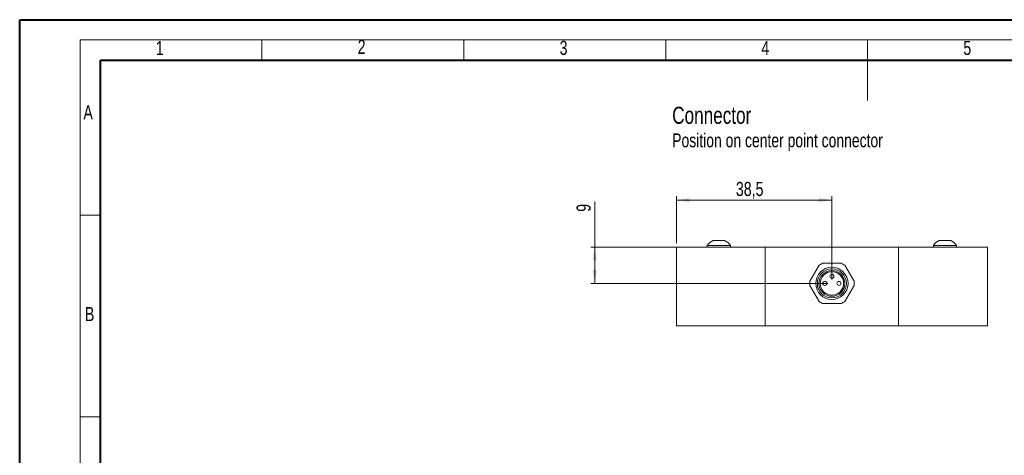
# Model space of a CAD drawing. Header units: millimetres. Extents: x 0 to 420, y 0 to 297.
# Tile 3 of 4: x 0 to 244, y 189 to 297. Entities that reach past the tile are written whole.
import ezdxf

# ---------------------------------------------------------------- set-up
doc = ezdxf.new("R2010")
doc.units = ezdxf.units.MM
doc.styles.add('SLDTEXTSTYLE0', font='TXT', dxfattribs={"width": 0.75})
doc.dimstyles.new('SLDDIMSTYLE0', dxfattribs={"dimtxt": 3.5, "dimasz": 3.302, "dimexe": 0, "dimexo": 0.0625, "dimgap": 0.875, "dimtad": 1, "dimdec": 1, "dimrnd": 1e-09, "dimzin": 12, "dimdsep": 46, "dimtxsty": 'SLDTEXTSTYLE0', "dimsah": 1, "dimcen": 0.09, "dimadec": 0, "dimazin": 3, "dimtfac": 1, "dimtdec": 1, "dimtofl": 0, "dimtmove": 0, "dimatfit": 3, "dimfxl": 1, "dimfrac": 2, "dimtolj": 1, "dimtzin": 12, "dimarcsym": 0})
doc.dimstyles.new('SLDDIMSTYLE1', dxfattribs={"dimtxt": 3.5, "dimasz": 3.302, "dimexe": 0, "dimexo": 0.0625, "dimgap": 0.875, "dimtad": 1, "dimrnd": 1e-09, "dimzin": 12, "dimdsep": 46, "dimtxsty": 'SLDTEXTSTYLE0', "dimsah": 1, "dimcen": 0.09, "dimadec": 0, "dimazin": 3, "dimtfac": 1, "dimtofl": 0, "dimtmove": 0, "dimatfit": 3, "dimfxl": 1, "dimfrac": 2, "dimtolj": 1, "dimtzin": 12, "dimarcsym": 0})

# ---------------------------------------------------------------- blocks, each defined once
blk = doc.blocks.new('_D')
at = {"color": 7, "linetype": 'Continuous', "lineweight": 0}
for p, q in [((162.73, 241.82), (162.73, 253.47)), ((162.73, 252.47), (201.23, 252.47)), ((201.23, 232.82), (201.23, 253.47))]:
    blk.add_line(p, q, dxfattribs=at)
for points in [[(162.73, 252.47), (166.03, 251.97), (166.03, 252.98)], [(201.23, 252.47), (197.93, 252.98), (197.93, 251.97)]]:
    blk.add_solid(points, dxfattribs=at)
at = {"color": 7, "linetype": 'Continuous', "lineweight": 0, "insert": (177.45, 256.99), "char_height": 3.5, "attachment_point": 1, "style": 'SLDTEXTSTYLE0'}
blk.add_mtext('38,5', dxfattribs=at)
blk = doc.blocks.new('_D_1')
at = {"color": 7, "linetype": 'Continuous', "lineweight": 0}
for p, q in [((142.5, 240.82), (142.5, 252.16)), ((183.73, 240.82), (141.5, 240.82)), ((142.5, 240.82), (142.5, 231.82)), ((200.23, 231.82), (141.5, 231.82))]:
    blk.add_line(p, q, dxfattribs=at)
for points in [[(142.5, 240.82), (142, 237.52), (143.01, 237.52)], [(142.5, 231.82), (143.01, 235.13), (142, 235.13)]]:
    blk.add_solid(points, dxfattribs=at)
at = {"color": 7, "linetype": 'Continuous', "lineweight": 0, "insert": (137.99, 249.58), "char_height": 3.5, "attachment_point": 1, "rotation": 90, "style": 'SLDTEXTSTYLE0'}
blk.add_mtext('9', dxfattribs=at)
blk = doc.blocks.new('SW_NOTE_0')
at = {"color": 0, "linetype": 'Continuous', "lineweight": 0, "attachment_point": 1, "style": 'SLDTEXTSTYLE0'}
for s, insert, char_height in [('Connector', (0, 5.46), 4.233), ('Position on center point connector', (0, -1.15), 3.4396)]:
    blk.add_mtext(s, dxfattribs=dict(at, insert=insert, char_height=char_height))

msp = doc.modelspace()

# ---------------------------------------------------------------- linework, layer by layer
at = {"color": 7, "linetype": 'Continuous', "lineweight": 40}
for p, q in [((0.0788436, 0.2147802), (0.0788436, 297.2147802)), ((0.0788436, 297.2147802), (420.0788436, 297.2147802)), ((20.0788436, 10.2147802), (20.0788436, 287.2147802)), ((20.0788436, 287.2147802), (410.0788436, 287.2147802))]:
    msp.add_line(p, q, dxfattribs=at)
at = {"color": 7, "linetype": 'Continuous', "lineweight": 0}
for p, q in [((15.0788436, 292.2147802), (415.0788436, 292.2147802)), ((15.0788436, 292.2147802), (15.0788436, 5.2147802)), ((60.0788436, 292.2147802), (60.0788436, 287.2147802)), ((110.0788436, 292.2147802), (110.0788436, 287.2147802)), ((160.0788436, 292.2147802), (160.0788436, 287.2147802)), ((210.0788436, 292.2147802), (210.0788436, 277.2147802)), ((20.0788436, 248.7147802), (15.0788436, 248.7147802)), ((20.0788436, 198.7147802), (15.0788436, 198.7147802))]:
    msp.add_line(p, q, dxfattribs=at)
at = {"color": 7, "linetype": 'Continuous', "lineweight": 15}
for p, q in [((171.8024131, 242.4750004), (174.6524129, 242.4750004)), ((227.8024158, 242.4750004), (230.6524119, 242.4750004)), ((162.7274132, 240.8250004), (162.7274132, 221.325)), ((162.7274132, 240.8250004), (184.727413, 240.8250004)), ((170.3774132, 241.2050005), (170.3774132, 240.8250004)), ((170.3774132, 241.2050005), (176.0774128, 241.2050005)), ((176.0774128, 240.8250004), (176.0774128, 241.2050005)), ((184.727413, 240.8250004), (184.727413, 221.325)), ((184.727413, 240.8250004), (217.7274129, 240.8250004)), ((217.7274129, 240.8250004), (217.7274129, 221.325)), ((217.7274129, 240.8250004), (239.7274127, 240.8250004)), ((226.3774103, 241.2050005), (226.3774103, 240.8250004)), ((226.3774103, 241.2050005), (232.0774099, 241.2050005)), ((232.0774099, 240.8250004), (232.0774099, 241.2050005)), ((239.7274127, 240.8250004), (239.7274127, 221.325)), ((198.9361247, 236.8249997), (203.5187012, 236.8249997)), ((195.7516423, 232.3406862), (198.0429305, 236.3093134)), ((204.4118954, 236.3093134), (206.7031836, 232.3406862)), ((198.0429305, 227.3406863), (195.7516423, 231.3093135)), ((206.7031836, 231.3093135), (204.4118954, 227.3406863)), ((203.5187012, 226.825), (198.9361247, 226.825)), ((162.7274132, 221.325), (184.727413, 221.325)), ((184.727413, 221.325), (217.7274129, 221.325)), ((217.7274129, 221.325), (239.7274127, 221.325))]:
    msp.add_line(p, q, dxfattribs=at)
for radius in [4, 3.6, 3.2, 2.9]:
    msp.add_circle((201.2274132, 231.825), radius, dxfattribs=at)
for centre, radius, start, end in [((173.2274132, 239.441624), 3.3514168, 115.162899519, 148.253743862), ((173.2274132, 239.441624), 3.3514168, 31.746256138, 64.837100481), ((229.2274132, 239.441624), 3.3514168, 115.162899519, 148.253743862), ((229.2274132, 239.441624), 3.3514168, 31.746256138, 64.837100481), ((201.2274132, 231.825), 5.5, 114.619977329, 125.380022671), ((201.2274132, 231.825), 5.5, 54.619977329, 65.380022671), ((201.2274132, 231.825), 5.5, 174.619977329, 185.380022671), ((199.4774132, 231.825), 0.5, 0, 180), ((199.4774132, 231.825), 0.5, 180, 0), ((201.2274132, 233.575), 0.5, 0, 180), ((201.2274132, 233.575), 0.5, 180, 0), ((202.9774132, 231.825), 0.5, 0, 180), ((202.9774132, 231.825), 0.5, 180, 0), ((201.2274132, 231.825), 5.5, 354.619977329, 5.380022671), ((201.2274132, 231.825), 5.5, 234.619977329, 245.380022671), ((201.2274132, 231.825), 5.5, 294.619977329, 305.380022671)]:
    msp.add_arc(centre, radius, start, end, dxfattribs=at)

# ---------------------------------------------------------------- block references
at = {"color": 7, "linetype": 'Continuous', "lineweight": 0}
msp.add_blockref('SW_NOTE_0', (161.6816129, 270.1616847), dxfattribs=at)

# ---------------------------------------------------------------- texts
at = {"color": 7, "linetype": 'Continuous', "lineweight": 0, "char_height": 3.5, "attachment_point": 1, "style": 'SLDTEXTSTYLE0'}
for s, insert in [('1', (33.7803166, 291.9371747)), ('2', (83.7803166, 292.2257363)), ('3', (133.7968467, 291.9734536)), ('4', (183.7698082, 291.9664608)), ('5', (233.7698082, 291.9664608)), ('A', (15.8491055, 275.9751079)), ('B', (16.2310811, 225.9631382))]:
    msp.add_mtext(s, dxfattribs=dict(at, insert=insert))

# ---------------------------------------------------------------- dimensions: what is measured, and where the dimension line sits
at = {"color": 7, "linetype": 'Continuous', "lineweight": 0}
dim = msp.add_linear_dim(base=(201.2274132, 252.475), p1=(162.7274132, 240.825), p2=(201.2274132, 231.825), dimstyle='SLDDIMSTYLE0', dxfattribs=at)
dim.commit()
dim.dimension.update_dxf_attribs({"geometry": '_D', "text_midpoint": (181.9774132, 252.475), "dimtype": 160})
dim = msp.add_linear_dim(base=(142.5034406, 231.825), p1=(184.7274132, 240.825), p2=(201.2274132, 231.825), angle=90, dimstyle='SLDDIMSTYLE1', dxfattribs=at)
dim.commit()
dim.dimension.update_dxf_attribs({"geometry": '_D_1', "text_midpoint": (142.5034406, 250.8684646), "dimtype": 160})

doc.saveas('drawing.dxf')
